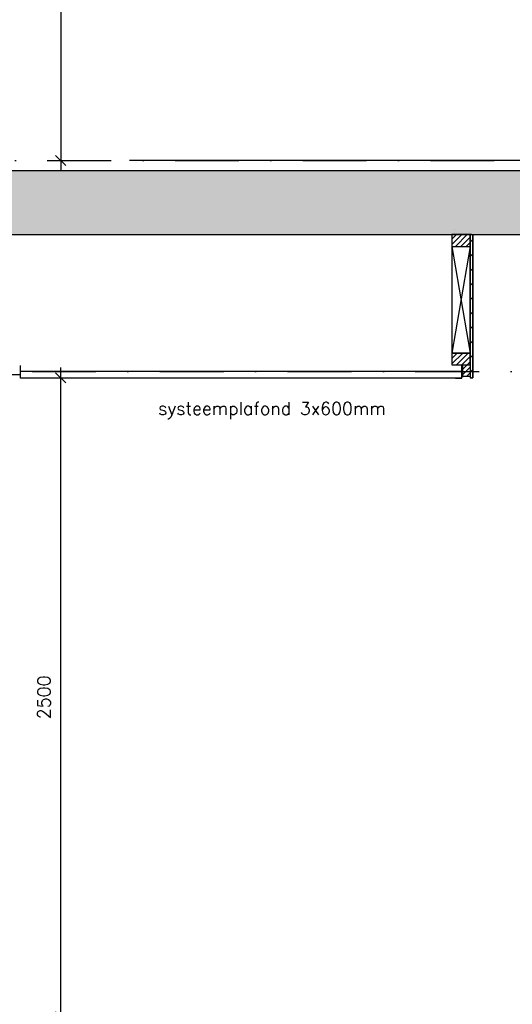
# Model space of a CAD drawing. Extents: x 0 to 317513, y 0 to 193913.
# Tile 84 of 105: x 232737 to 234666, y 150698 to 154550. Entities that reach past the tile are written whole.
import ezdxf

# ---------------------------------------------------------------- set-up
doc = ezdxf.new("R2010")
doc.units = 0
doc.header["$LTSCALE"] = 20
doc.header["$MEASUREMENT"] = 0
doc.header["$PDSIZE"] = -1
doc.linetypes.add('DASHDOT', pattern=[25, 12.5, -6.25, 0, -6.25])
doc.linetypes.add('DD1', pattern=[2.66667, 1.66667, -0.5, 0, -0.5])
doc.layers.get('0').update_dxf_attribs({"linetype": 'CONTINUOUS'})
doc.layers.get('DEFPOINTS').update_dxf_attribs({"linetype": 'CONTINUOUS'})
for name, color, linetype in [('25', 7, 'CONTINUOUS'), ('A--01A1_ACEER', 1, 'CONTINUOUS'), ('A--A23--_F--3-', 9, 'CONTINUOUS'), ('A--A25--_F--3-', 9, 'CONTINUOUS'), ('A--A42--_F-23-', 9, 'CONTINUOUS'), ('A--L13A1_VLOEREN', 1, 'CONTINUOUS'), ('A--L21--_F-23-', 4, 'CONTINUOUS'), ('A--L23--', 7, 'CONTINUOUS'), ('A--L23--_F--3-', 7, 'CONTINUOUS'), ('A--L25--', 7, 'CONTINUOUS'), ('A--L25--_F-23-', 7, 'CONTINUOUS'), ('A--L35-D2-_PLAFONDS', 2, 'CONTINUOUS'), ('A--L35-D4-_PLAFONDS', 4, 'CONTINUOUS'), ('A--L42--', 7, 'CONTINUOUS'), ('A--L42--_F-23-', 7, 'CONTINUOUS'), ('A--M$1A-_F123-', 1, 'CONTINUOUS'), ('A--T01A-25_TEKST', 2, 'CONTINUOUS'), ('STRAMIEN', 8, 'DD1'), ('X--LR---_CP', 7, 'CONTINUOUS')]:
    doc.layers.add(name, color=color, linetype=linetype)
doc.styles.add('ALFA-0_25', font='ROMANS')
doc.styles.add('HIEMSTRA', font='romans.shx')
doc.dimstyles.new('STANDARD$0', dxfattribs={"dimscale": 50, "dimtxt": 2.5, "dimasz": 2, "dimexe": 2, "dimexo": 0, "dimgap": 2, "dimtad": 1, "dimdec": 0, "dimzin": 0, "dimdsep": 46, "dimtxsty": 'ALFA-0_25', "dimblk1": 'OBLIQUE', "dimblk2": 'OBLIQUE', "dimsah": 1, "dimcen": -3, "dimdle": 2, "dimclrd": 1, "dimclre": 1, "dimclrt": 2, "dimadec": 0, "dimazin": 0, "dimtfac": 0.6666666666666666, "dimtofl": 0, "dimtmove": 2, "dimatfit": 3, "dimldrblk": 'OBLIQUE', "dimfxl": 0, "dimtvp": 0.8333333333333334, "dimtolj": 1, "dimtzin": 0, "dimarcsym": 0})
pattern_1 = [(45, (0, 0), (-10.60660171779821, 10.60660171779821), [])]
pattern_2 = [(45, (-234505.5562639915, -153709.3221396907), (-28.2842712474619, 28.2842712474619), [])]

# ---------------------------------------------------------------- blocks, each defined once
blk = doc.blocks.new('*U838')
at = {"layer": 'A--L23--_F--3-', "color": 2, "linetype": 'Continuous'}
blk.add_lwpolyline([(0, 0), (0, -20), (-14792.29447148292, -20.0000000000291), (-14792.29447148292, -2.91038304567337e-11)], dxfattribs=at)
blk = doc.blocks.new('_OBLIQUE')
at = {"color": 0, "linetype": 'ByBlock'}
blk.add_line((-0.5, -0.5), (0.5, 0.5), dxfattribs=at)
blk = doc.blocks.new('*D512')
at = {"layer": 'A--M$1A-_F123-', "color": 1, "lineweight": -2}
for p, q in [((232896.9293839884, 153189.3222414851), (232896.9293839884, 150609.3315198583)), ((232869.1287677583, 153149.3222414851), (232936.9293839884, 153149.3222414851)), ((232869.1342128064, 150649.3315198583), (232936.9293839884, 150649.3315198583))]:
    blk.add_line(p, q, dxfattribs=at)
at = {"layer": 'DEFPOINTS', "color": 0}
for p in [(232869.1287677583, 153149.3222414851), (232869.1342128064, 150649.3315198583), (232896.9293839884, 150649.3315198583)]:
    blk.add_point(p, dxfattribs=at)
at = {"layer": 'A--M$1A-_F123-', "color": 1, "lineweight": -2, "xscale": 40, "yscale": 40, "zscale": 40}
for p, rotation in [((232896.9293839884, 153149.3222414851), 90), ((232896.9293839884, 150649.3315198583), 270)]:
    blk.add_blockref('_OBLIQUE', p, dxfattribs=dict(at, rotation=rotation))
at = {"layer": 'A--M$1A-_F123-', "color": 2, "insert": (232831.9293839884, 151899.3268806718), "char_height": 50, "attachment_point": 5, "rotation": 90, "style": 'ALFA-0_25'}
blk.add_mtext('\\A1;2500', dxfattribs=at)
blk = doc.blocks.new('Q020259-')
at = {"layer": 'A--A25--_F--3-'}
h = blk.add_hatch(dxfattribs=at)
h.set_pattern_fill('ALFALINE', color=256, scale=15, style=0, pattern_type=2)
h.set_pattern_definition(pattern_1)
h.paths.add_polyline_path([(0, 0), (0, 46), (28, 46), (28, 0)])
at = {"layer": 'A--L25--_F-23-', "color": 2, "linetype": 'Continuous'}
blk.add_lwpolyline([(0, 0), (0, 46), (28, 46), (28, 0)], close=True, dxfattribs=at)
at = {"layer": 'X--LR---_CP'}
for p in [(0, 0), (0, 0), (28, 0)]:
    blk.add_point(p, dxfattribs=at)
blk = doc.blocks.new('*D525')
at = {"layer": 'A--M$1A-_F123-', "color": 1, "lineweight": -2}
for p, q in [((232897.5441971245, 156549.2654365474), (232897.5441971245, 153959.2752826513)), ((232869.7431082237, 156509.2654365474), (232937.5441971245, 156509.2654365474)), ((232869.7490259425, 153999.2752826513), (232937.5441971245, 153999.2752826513))]:
    blk.add_line(p, q, dxfattribs=at)
at = {"layer": 'DEFPOINTS', "color": 0}
for p in [(232869.7431082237, 156509.2654365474), (232869.7490259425, 153999.2752826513), (232897.5441971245, 153999.2752826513)]:
    blk.add_point(p, dxfattribs=at)
at = {"layer": 'A--M$1A-_F123-', "color": 1, "lineweight": -2, "xscale": 40, "yscale": 40, "zscale": 40}
for p, rotation in [((232897.5441971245, 156509.2654365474), 90), ((232897.5441971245, 153999.2752826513), 270)]:
    blk.add_blockref('_OBLIQUE', p, dxfattribs=dict(at, rotation=rotation))
at = {"layer": 'A--M$1A-_F123-', "color": 2, "insert": (232832.5441971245, 155254.2703595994), "char_height": 50, "attachment_point": 5, "rotation": 90, "style": 'ALFA-0_25'}
blk.add_mtext('\\A1;2510', dxfattribs=at)
blk = doc.blocks.new('Q020279-')
at = {"layer": 'A--A25--_F--3-'}
h = blk.add_hatch(dxfattribs=at)
h.set_pattern_fill('ALFALINE', color=256, scale=15, style=0, pattern_type=2)
h.set_pattern_definition(pattern_1)
h.paths.add_polyline_path([(0, 0), (0, 71), (46, 71), (46, 0)])
at = {"layer": 'A--L25--_F-23-', "color": 2, "linetype": 'Continuous'}
blk.add_lwpolyline([(0, 0), (0, 71), (46, 71), (46, 0)], close=True, dxfattribs=at)
at = {"layer": 'X--LR---_CP'}
for p in [(0, 0), (0, 0), (46, 0)]:
    blk.add_point(p, dxfattribs=at)
blk = doc.blocks.new('*U782')
at = {"layer": 'A--A42--_F-23-', "linetype": 'Continuous'}
h = blk.add_hatch(dxfattribs=at)
h.set_pattern_fill('ALFALINE', color=256, scale=40, style=0)
h.set_pattern_definition(pattern_2)
h.paths.add_polyline_path([(0, 0), (5, 0), (5, -560.0044564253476), (0, -560.0044564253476), (-5, -560.0044564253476), (-5, 0)])
at = {"layer": 'A--L42--_F-23-', "color": 2, "linetype": 'Continuous'}
for points in [[(0, 0), (-5, 0), (-5, -560.0044564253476), (0, -560.0044564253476)], [(0, 0), (5, 0), (5, -560.0044564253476), (0, -560.0044564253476)]]:
    blk.add_lwpolyline(points, dxfattribs=at)
blk = doc.blocks.new('*U781')
at = {"layer": 'A--A42--_F-23-', "linetype": 'Continuous'}
h = blk.add_hatch(dxfattribs=at)
h.set_pattern_fill('ALFALINE', color=256, scale=40, style=0)
h.set_pattern_definition(pattern_2)
h.paths.add_polyline_path([(0, 0), (5, 0), (5, -560.0044564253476), (0, -560.0044564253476), (-5, -560.0044564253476), (-5, 0)])
at = {"layer": 'A--L42--_F-23-', "color": 2, "linetype": 'Continuous'}
for points in [[(0, 0), (-5, 0), (-5, -560.0044564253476), (0, -560.0044564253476)], [(0, 0), (5, 0), (5, -560.0044564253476), (0, -560.0044564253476)]]:
    blk.add_lwpolyline(points, dxfattribs=at)

msp = doc.modelspace()

# ---------------------------------------------------------------- hatches: boundary and pattern name
at = {"layer": 'A--A23--_F--3-'}
h = msp.add_hatch(dxfattribs=at)
h.set_pattern_fill('ALFABET', color=256, scale=20, angle=1, style=0, pattern_type=2)
h.set_pattern_definition([(46, (157742.7932300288, 58203.42386924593), (-86.32077604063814, 83.35900445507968), []), (50.99999999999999, (157742.7932300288, 58203.42386924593), (143.6492232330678, -10.04493226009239), [14.99999999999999, -164.9999999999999]), (356, (157742.7932300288, 58203.42386924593), (-30.37155278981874, 149.9312053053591), [12, -132]), (101.4514, (157754.7639982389, 58202.58679246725), (113.2777785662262, 139.8861835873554), [12.74803799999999, -140.2284223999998]), (47.18420000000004, (157742.0951337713, 58243.41777705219), (213.9934415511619, -29.37357608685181), [22.49999999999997, -247.4999999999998]), (97.63559999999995, (157759.9279189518, 58240.96996785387), (183.5039301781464, 198.0563242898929), [19.12205759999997, -210.3425999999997]), (352.1842, (157742.0951337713, 58243.41777705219), (183.503775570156, 198.0564676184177), [18, -198]), (22.00000000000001, (157762.2666117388, 58233.76834822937), (120.7685617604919, -78.42802107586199), [15, -165]), (327, (157762.2666117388, 58233.76834822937), (46.12453210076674, 145.8572078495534), [12, -132]), (72.45140000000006, (157772.3306543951, 58227.23267337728), (166.8931450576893, 67.42905611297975), [12.748038, -140.2284224]), (38.49999999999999, (157742.7932300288, 58203.42386924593), (1.269640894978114, 66.61107424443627), [0, -130.4, 0, -134, 0, -132.5]), (8.500000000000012, (157742.7932300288, 58203.42386924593), (51.2292074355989, 79.78856751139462), [0, -76.39999999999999, 0, -127.4, 0, -50.5]), (328.5, (157698.2000228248, 58202.64549191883), (106.8269538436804, -2.646990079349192), [0, -49.99999999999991, 0, -155.9999999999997, 0, -206.9999999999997]), (318.5, (157678.2030689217, 58202.29644379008), (116.2700548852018, 22.05354758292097), [0, -64.99999999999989, 0, -103.5999999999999, 0, -146.9999999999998]), (318.5, (157678.2030689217, 58202.29644379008), (116.2700548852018, 22.05354758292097), [0, -64.99999999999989, 0, -103.5999999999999, 0, -146.9999999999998])])
h.paths.add_polyline_path([(217087.3430605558, 153709.3218072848), (235170.5270025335, 153709.3218072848), (235170.4743356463, 153959.3218072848), (217087.3430605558, 153959.3218072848)])

# ---------------------------------------------------------------- linework, layer by layer
at = {"layer": 'A--01A1_ACEER'}
for p, q in [((234437.4228152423, 153729.947925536), (234437.4228152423, 153729.947925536)), ((234429.5562639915, 153663.3221393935), (234500.5562639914, 153246.3218072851)), ((234500.5562639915, 153663.3221393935), (234429.5562639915, 153246.3218072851)), ((223055.1215843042, 153160.4027239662), (232739.5473916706, 153162.2782588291))]:
    msp.add_line(p, q, dxfattribs=at)
msp.add_lwpolyline([(234500.5562639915, 153709.3221392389), (234429.5562639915, 153709.3221393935), (234429.5562639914, 153246.3218072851), (234500.5562639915, 153246.3218072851)], close=True, dxfattribs=at)
at = {"layer": 'A--L13A1_VLOEREN'}
msp.add_line((235117.6503607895, 153998.9638694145), (233167.3436334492, 153999.321808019), dxfattribs=at)
at = {"layer": 'A--L21--_F-23-', "linetype": 'Continuous'}
msp.add_lwpolyline([(217087.3430605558, 153709.3218072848), (235170.5270025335, 153709.3218072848), (235170.4743356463, 153959.3218072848), (217087.3430605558, 153959.3218072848)], close=True, dxfattribs=at)
at = {"layer": 'A--L35-D2-_PLAFONDS'}
for p, q in [((234510.5562639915, 153149.3176832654), (234510.5562639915, 153709.3218072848)), ((234505.5562639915, 153149.3176832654), (234510.5562639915, 153149.3176832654))]:
    msp.add_line(p, q, dxfattribs=at)
for points in [[(234468.3345094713, 153174.3177655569), (232739.5473916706, 153174.3225638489)], [(232739.5473916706, 153149.3225638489), (234468.3345094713, 153149.3177655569)]]:
    msp.add_lwpolyline(points, dxfattribs=at)
at = {"layer": 'A--L35-D4-_PLAFONDS'}
for p, q in [((232739.5473916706, 153147.3080552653), (232739.5473916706, 153197.3080552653)), ((232739.564815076, 153147.3071522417), (232739.564815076, 153197.3071522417)), ((234468.3170860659, 153147.3071522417), (234468.3170860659, 153197.3071522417)), ((234468.3345094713, 153147.3080552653), (234468.3345094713, 153197.3080552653)), ((232764.5473916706, 153147.3080552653), (232739.5473916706, 153147.3080552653)), ((232764.564815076, 153147.3071522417), (232739.564815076, 153147.3071522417)), ((234443.3170860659, 153147.3071522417), (234468.3170860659, 153147.3071522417)), ((234443.3345094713, 153147.3080552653), (234468.3345094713, 153147.3080552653))]:
    msp.add_line(p, q, dxfattribs=at)
at = {"layer": 'STRAMIEN', "linetype": 'DASHDOT'}
for p, q in [((150828.565674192, 153999.3218072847), (241970.5542523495, 153999.3218072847)), ((170273.1192430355, 153174.3218072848), (241970.5542523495, 153174.3218072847))]:
    msp.add_line(p, q, dxfattribs=at)

# ---------------------------------------------------------------- block references
at = {"layer": '25', "xscale": -1, "rotation": 90}
for p in [(234500.5562639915, 153709.3221393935), (234500.5562639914, 153246.3218072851)]:
    msp.add_blockref('Q020279-', p, dxfattribs=at)
at = {"layer": 'A--L23--', "color": 2, "linetype": 'Continuous'}
msp.add_blockref('*U838', (235129.6347940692, 153979.3218072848), dxfattribs=at)
at = {"layer": 'A--L25--'}
for p in [(234472.538840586, 153154.3209042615), (234472.5562639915, 153154.321807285)]:
    msp.add_blockref('Q020259-', p, dxfattribs=at)
at = {"layer": 'A--L42--'}
for name in ['*U782', '*U781']:
    msp.add_blockref(name, (234505.5562639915, 153709.3221396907), dxfattribs=at)

# ---------------------------------------------------------------- texts
at = {"layer": 'A--T01A-25_TEKST', "style": 'HIEMSTRA'}
msp.add_text('systeemplafond 3x600mm', height=50, dxfattribs=at).set_placement((233278.9230442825, 153004.3865838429))

# ---------------------------------------------------------------- dimensions: what is measured, and where the dimension line sits
at = {"layer": 'A--M$1A-_F123-'}
for base, p1, p2, picture, middle in [((232897.5441971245, 153999.2752826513), (232869.7431082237, 156509.2654365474), (232869.7490259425, 153999.2752826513), '*D525', (232832.5441971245, 155254.2703595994)), ((232896.9293839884, 150649.3315198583), (232869.1287677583, 153149.3222414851), (232869.1342128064, 150649.3315198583), '*D512', (232831.9293839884, 151899.3268806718))]:
    dim = msp.add_linear_dim(base=base, p1=p1, p2=p2, angle=270, dimstyle='STANDARD$0', override={"dimscale": 20, "dimclrt": 2, "dimtix": 0, "dimtofl": 0}, dxfattribs=at)
    dim.commit()
    dim.dimension.update_dxf_attribs({"geometry": picture, "text_midpoint": middle})

doc.saveas('drawing.dxf')
